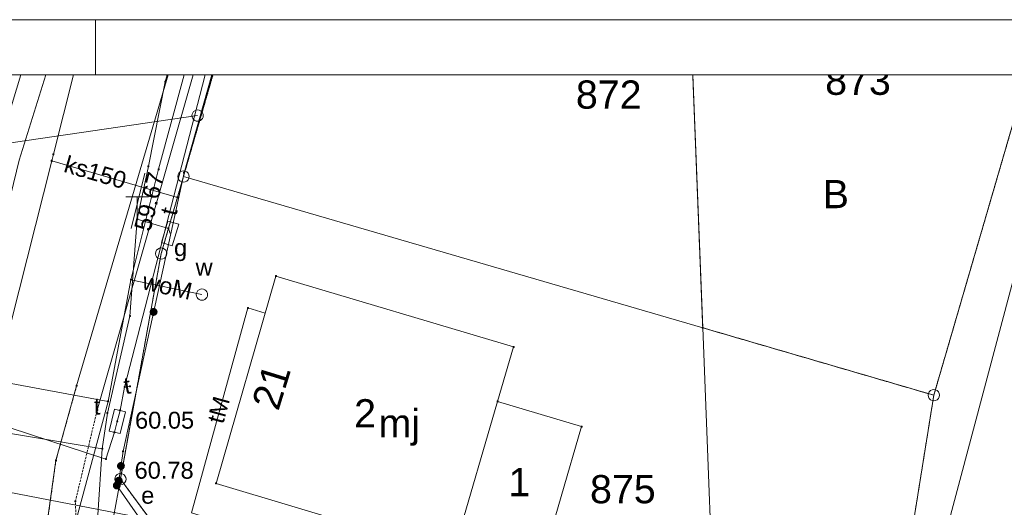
# Paper-space layout 'A-01 PLAN SYTUACYJNY' of a CAD drawing. Header units: millimetres. Extents: x 0 to 900, y 0 to 750.
# Tile 29 of 105: x 173 to 261, y 707 to 750. Entities that reach past the tile are written whole.
import ezdxf
from ezdxf.xclip import XClip

# ---------------------------------------------------------------- set-up
doc = ezdxf.new("R2010")
doc.units = ezdxf.units.MM
doc.header["$MEASUREMENT"] = 0
doc.header["$XCLIPFRAME"] = 0
for name, pattern in [('PRZER1-1', [1, 0.5, -0.5]), ('PRZER2-1', [1.5, 1, -0.5]), ('PRZER3-1', [4000, 3000, -1000])]:
    doc.linetypes.add(name, pattern=pattern)
doc.layers.add('A_Arkusz_Nr_pióra__1', color=7, linetype='Continuous', lineweight=20)
doc.layers.add('A_mapa_Nr_pióra__2', color=8, linetype='Continuous', lineweight=13)
doc.layers.add('A_Arkusz_Nr_pióra__237', color=7, linetype='Continuous', lineweight=5, true_color=0x343434)
doc.layers.add('A_podrys', color=7, linetype='Continuous')
doc.styles.add('STYL_AUTOMATYCZNY_1', font='arial.ttf')

# ---------------------------------------------------------------- blocks, each defined once
blk = doc.blocks.new('Rysunek_3_3', base_point=(-1239.757, 488.381))
at = {"layer": 'A_mapa_Nr_pióra__2', "linetype": 'Continuous', "lineweight": 13}
for points in [[(185.519, 736.737), (185.522, 736.714), (185.531, 736.692), (185.545, 736.674), (185.564, 736.659), (185.586, 736.65), (185.609, 736.647), (185.632, 736.65), (185.654, 736.659), (185.673, 736.674), (185.687, 736.692), (185.696, 736.714), (185.699, 736.737), (185.696, 736.761), (185.687, 736.782), (185.673, 736.801), (185.654, 736.815), (185.632, 736.824), (185.609, 736.827), (185.586, 736.824), (185.564, 736.815), (185.545, 736.801), (185.531, 736.782), (185.522, 736.761)], [(184.825, 724.16), (184.818, 724.069), (184.834, 723.98), (184.872, 723.897), (184.931, 723.827), (185.006, 723.775), (185.092, 723.744), (185.183, 723.736), (185.273, 723.752), (185.356, 723.791), (185.426, 723.85), (185.478, 723.925), (185.509, 724.01), (185.517, 724.101), (185.501, 724.191), (185.462, 724.274), (185.403, 724.344), (185.328, 724.396), (185.242, 724.427), (185.151, 724.435), (185.061, 724.419), (184.979, 724.38), (184.909, 724.321), (184.856, 724.246)], [(184.825, 724.16), (184.818, 724.069), (184.834, 723.98), (184.872, 723.897), (184.931, 723.827), (185.006, 723.775), (185.092, 723.744), (185.183, 723.736), (185.273, 723.752), (185.356, 723.791), (185.426, 723.85), (185.478, 723.925), (185.509, 724.01), (185.517, 724.101), (185.501, 724.191), (185.462, 724.274), (185.403, 724.344), (185.328, 724.396), (185.242, 724.427), (185.151, 724.435), (185.061, 724.419), (184.979, 724.38), (184.909, 724.321), (184.856, 724.246)], [(233.878, 722.589), (233.906, 722.593), (233.931, 722.606), (233.951, 722.626), (233.963, 722.651), (233.968, 722.679), (233.963, 722.707), (233.951, 722.732), (233.931, 722.752), (233.906, 722.765), (233.878, 722.769), (233.85, 722.765), (233.825, 722.752), (233.805, 722.732), (233.792, 722.707), (233.788, 722.679), (233.792, 722.651), (233.805, 722.626), (233.825, 722.606), (233.85, 722.593)], [(181.85, 714.379), (181.853, 714.356), (181.862, 714.334), (181.876, 714.316), (181.895, 714.301), (181.917, 714.292), (181.94, 714.289), (181.963, 714.292), (181.985, 714.301), (182.004, 714.316), (182.018, 714.334), (182.027, 714.356), (182.03, 714.379), (182.027, 714.403), (182.018, 714.424), (182.004, 714.443), (181.985, 714.457), (181.963, 714.466), (181.94, 714.469), (181.917, 714.466), (181.895, 714.457), (181.876, 714.443), (181.862, 714.424), (181.853, 714.403)], [(181.921, 710.476), (181.92, 710.384), (181.942, 710.296), (181.987, 710.216), (182.051, 710.151), (182.129, 710.104), (182.217, 710.079), (182.308, 710.078), (182.397, 710.1), (182.477, 710.145), (182.542, 710.209), (182.589, 710.287), (182.614, 710.375), (182.615, 710.467), (182.592, 710.555), (182.548, 710.635), (182.484, 710.7), (182.405, 710.747), (182.317, 710.772), (182.226, 710.773), (182.138, 710.751), (182.058, 710.706), (181.992, 710.642), (181.946, 710.564)], [(181.921, 710.476), (181.92, 710.384), (181.942, 710.296), (181.987, 710.216), (182.051, 710.151), (182.129, 710.104), (182.217, 710.079), (182.308, 710.078), (182.397, 710.1), (182.477, 710.145), (182.542, 710.209), (182.589, 710.287), (182.614, 710.375), (182.615, 710.467), (182.592, 710.555), (182.548, 710.635), (182.484, 710.7), (182.405, 710.747), (182.317, 710.772), (182.226, 710.773), (182.138, 710.751), (182.058, 710.706), (181.992, 710.642), (181.946, 710.564)], [(181.731, 709.166), (181.73, 709.074), (181.752, 708.986), (181.797, 708.906), (181.861, 708.841), (181.939, 708.794), (182.027, 708.769), (182.118, 708.768), (182.207, 708.79), (182.287, 708.835), (182.352, 708.899), (182.399, 708.977), (182.424, 709.065), (182.425, 709.157), (182.402, 709.245), (182.358, 709.325), (182.294, 709.39), (182.215, 709.437), (182.127, 709.462), (182.036, 709.463), (181.948, 709.441), (181.868, 709.396), (181.802, 709.332), (181.756, 709.254)], [(181.612, 708.49), (181.674, 708.422), (181.751, 708.373), (181.838, 708.346), (181.929, 708.341), (182.018, 708.361), (182.1, 708.403), (182.167, 708.465), (182.216, 708.542), (182.244, 708.629), (182.248, 708.72), (182.228, 708.809), (182.186, 708.89), (182.125, 708.958), (182.048, 709.007), (181.961, 709.035), (181.869, 709.039), (181.78, 709.019), (181.699, 708.977), (181.631, 708.916), (181.582, 708.839), (181.555, 708.751), (181.551, 708.66), (181.57, 708.571)], [(181.809, 708.69), (181.812, 708.667), (181.821, 708.645), (181.836, 708.626), (181.854, 708.612), (181.876, 708.603), (181.899, 708.6), (181.923, 708.603), (181.944, 708.612), (181.963, 708.626), (181.977, 708.645), (181.986, 708.667), (181.989, 708.69), (181.986, 708.713), (181.977, 708.735), (181.963, 708.754), (181.944, 708.768), (181.923, 708.777), (181.899, 708.78), (181.876, 708.777), (181.854, 708.768), (181.836, 708.754), (181.821, 708.735), (181.812, 708.713)]]:
    blk.add_hatch(color=8, dxfattribs=at).paths.add_polyline_path(points)
at = {"layer": 'A_mapa_Nr_pióra__2', "color": 8, "linetype": 'PRZER1-1', "lineweight": 13, "ltscale": 0.2, "flags": 128}
for points in [[(169.667, 745.1), (166.678, 734.795), (161.26, 705.495), (180.784, 701.378), (189.14, 699.897), (182.219, 709.256), (185.838, 729.256), (187.818, 736.096), (190.431, 745.1)], [(232.996, 745.1), (233.878, 722.679), (254.378, 716.7), (251.671, 699.817), (249.859, 688.52), (235.099, 691.279), (189.14, 699.897), (182.219, 709.256), (185.838, 729.256), (187.818, 736.096), (190.431, 745.1)], [(262.661, 745.1), (254.378, 716.7), (233.878, 722.679), (232.996, 745.1)], [(370.626, 745.1), (352.198, 669.302), (351.082, 669.512), (330.334, 673.408), (315.559, 676.183), (320.417, 700.995), (304.597, 703.995), (299.216, 679.252), (262.916, 686.068), (265.117, 697.335), (251.671, 699.817), (254.378, 716.7), (262.661, 745.1)]]:
    blk.add_lwpolyline(points, dxfattribs=at)
at = {"layer": 'A_mapa_Nr_pióra__2', "color": 8, "linetype": 'Continuous', "lineweight": 13, "ltscale": 0.2, "flags": 128}
for points in [[(169.667, 745.1), (166.678, 734.795), (161.26, 705.495), (180.784, 701.378), (182.219, 709.256), (185.838, 729.256), (187.818, 736.096), (190.431, 745.1)], [(163.761, 688.555), (176.125, 737.484), (176.272, 738.067), (178.05, 745.1)], [(173.398, 745.1), (166.691, 722.995), (167.189, 716.575), (166.884, 715.623), (167.36, 715.47), (180.935, 711.039), (181.691, 713.411), (181.94, 714.379)], [(175.617, 745.1), (173.237, 737.535), (170.217, 725.235)], [(174.581, 691.556), (174.721, 692.376), (181.13, 716.157), (183.149, 726.938), (185.609, 736.737), (187.871, 745.1)], [(178.34, 717.538), (186.459, 745.1)], [(180.617, 711.957), (181.072, 715.117), (183.07, 723.714), (183.701, 732.304), (184.708, 737.003), (186.196, 744.5), (186.364, 745.1)], [(181.94, 714.379), (182.189, 715.348), (182.595, 717.417), (189.749, 745.1)], [(182.077, 709.115), (182.457, 711.735), (187.877, 736.435), (190.347, 745.1)], [(190.431, 745.1), (187.818, 736.096), (233.878, 722.679), (232.996, 745.1)], [(232.996, 745.1), (233.878, 722.679), (254.378, 716.7), (262.661, 745.1)], [(262.661, 745.1), (254.378, 716.7), (249.859, 688.52), (306.081, 677.963), (352.198, 669.302), (370.626, 745.1)], [(266.27, 745.1), (251.603, 690.041)], [(155.61, 729.929), (160.963, 725.887), (165.098, 732.85), (168.944, 732.749), (170.465, 738.773), (189.069, 741.498)], [(176.125, 737.484), (187.281, 734.24)], [(183.164, 731.494), (184.391, 736.383)], [(184.701, 734.304), (182.701, 734.304)], [(183.701, 732.304), (183.701, 734.304)], [(183.701, 732.304), (186.487, 731.498), (186.626, 731.043)], [(189.454, 725.623), (183.149, 726.938)], [(191.337, 692.055), (191.597, 693.015), (193.457, 699.075), (194.777, 704.335), (188.517, 706.275), (193.537, 724.435), (195.072, 723.977)], [(153.991, 721.179), (181.13, 716.157)], [(272.416, 683.925), (268.9, 678.787), (264.286, 675.891), (257.942, 674.707), (216.824, 682.122), (209.129, 683.603), (190.287, 687.109), (184.478, 689.997), (180.954, 693.122), (178.456, 696.549), (176.34, 701.169), (175.737, 705.422), (176.498, 710.91), (178.34, 717.538)], [(182.595, 717.417), (183.079, 717.495)], [(58.085, 715.726), (61.737, 714.975), (65.769, 714.16), (76.375, 711.997), (82.761, 710.39), (119.843, 703.148), (136.279, 699.802), (151.57, 696.689), (156.143, 697.052), (163.512, 702.712), (166.781, 714.236), (180.617, 711.957)], [(180.617, 711.957), (179.826, 700.229), (172.917, 674.974), (172.469, 672.372)], [(184.859, 705.686), (163.286, 709.852)], [(211.447, 695.465), (188.079, 699.834), (181.899, 708.69)]]:
    blk.add_lwpolyline(points, dxfattribs=at)
at = {"layer": 'A_mapa_Nr_pióra__2', "color": 8, "linetype": 'PRZER3-1', "lineweight": 13, "ltscale": 0.2, "flags": 128}
for points in [[(188.682, 745.1), (180.161, 715.384)], [(346.673, 657.337), (337.522, 659.085), (322.391, 662.023), (257.942, 674.707), (216.824, 682.122), (209.129, 683.603), (190.287, 687.109), (184.478, 689.997), (180.954, 693.122), (178.456, 696.549), (176.34, 701.169), (175.737, 705.422), (176.498, 710.91), (178.34, 717.538)]]:
    blk.add_lwpolyline(points, dxfattribs=at)
at = {"layer": 'A_mapa_Nr_pióra__2', "color": 8, "linetype": 'Continuous', "lineweight": 13, "ltscale": 0.2, "flags": 128}
for points in [[(186.151, 744.484), (186.151, 744.516), (186.18, 744.545), (186.212, 744.545), (186.241, 744.516), (186.241, 744.484), (186.212, 744.455), (186.18, 744.455)], [(189.069, 741.998), (189.198, 741.981), (189.319, 741.931), (189.422, 741.851), (189.502, 741.748), (189.552, 741.627), (189.569, 741.498), (189.552, 741.368), (189.502, 741.248), (189.422, 741.144), (189.319, 741.065), (189.198, 741.015), (189.069, 740.998), (188.939, 741.015), (188.819, 741.065), (188.715, 741.144), (188.636, 741.248), (188.586, 741.368), (188.569, 741.498), (188.586, 741.627), (188.636, 741.748), (188.715, 741.851), (188.819, 741.931), (188.939, 741.981)], [(176.227, 738.051), (176.227, 738.082), (176.256, 738.112), (176.288, 738.112), (176.317, 738.082), (176.317, 738.051), (176.288, 738.022), (176.256, 738.022)], [(176.08, 737.468), (176.08, 737.5), (176.109, 737.529), (176.141, 737.529), (176.17, 737.5), (176.17, 737.468), (176.141, 737.439), (176.109, 737.439)], [(184.663, 736.987), (184.663, 737.018), (184.692, 737.048), (184.724, 737.048), (184.753, 737.018), (184.753, 736.987), (184.724, 736.958), (184.692, 736.958)], [(185.564, 736.721), (185.564, 736.753), (185.593, 736.782), (185.625, 736.782), (185.654, 736.753), (185.654, 736.721), (185.625, 736.692), (185.593, 736.692)], [(187.818, 736.596), (187.972, 736.572), (188.112, 736.501), (188.222, 736.39), (188.293, 736.251), (188.318, 736.096), (188.293, 735.942), (188.222, 735.803), (188.112, 735.692), (187.972, 735.621), (187.818, 735.596), (187.663, 735.621), (187.524, 735.692), (187.413, 735.803), (187.342, 735.942), (187.318, 736.096), (187.342, 736.251), (187.413, 736.39), (187.524, 736.501), (187.663, 736.572)], [(187.832, 736.42), (187.832, 736.451), (187.861, 736.48), (187.893, 736.48), (187.922, 736.451), (187.922, 736.42), (187.893, 736.39), (187.861, 736.39)], [(233.878, 722.679), (187.818, 736.096), (185.838, 729.256), (182.219, 709.256), (189.14, 699.897), (235.099, 691.279)], [(187.236, 734.224), (187.236, 734.256), (187.265, 734.285), (187.297, 734.285), (187.326, 734.256), (187.326, 734.224), (187.297, 734.195), (187.265, 734.195)], [(186.819, 729.941), (185.86, 730.228), (186.433, 732.144), (187.391, 731.858)], [(186.442, 731.482), (186.442, 731.514), (186.471, 731.543), (186.503, 731.543), (186.532, 731.514), (186.532, 731.482), (186.503, 731.453), (186.471, 731.453)], [(185.838, 729.756), (185.993, 729.732), (186.132, 729.661), (186.243, 729.55), (186.314, 729.411), (186.338, 729.256), (186.314, 729.102), (186.243, 728.963), (186.132, 728.852), (185.993, 728.781), (185.838, 728.756), (185.684, 728.781), (185.544, 728.852), (185.434, 728.963), (185.363, 729.102), (185.338, 729.256), (185.363, 729.411), (185.434, 729.55), (185.544, 729.661), (185.684, 729.732)], [(183.104, 726.922), (183.104, 726.953), (183.134, 726.983), (183.165, 726.983), (183.194, 726.953), (183.194, 726.922), (183.165, 726.893), (183.134, 726.893)], [(196.02, 727.263), (190.716, 708.884), (211.729, 702.568), (212.048, 703.663), (219.521, 701.501), (223.134, 713.919), (215.685, 716.144), (217.095, 720.983)], [(196.02, 727.263), (190.716, 708.884), (211.729, 702.568), (212.048, 703.663), (215.685, 716.144), (217.095, 720.983)], [(195.975, 727.247), (195.975, 727.279), (196.004, 727.308), (196.036, 727.308), (196.065, 727.279), (196.065, 727.247), (196.036, 727.218), (196.004, 727.218)], [(189.454, 726.123), (189.583, 726.106), (189.704, 726.056), (189.807, 725.976), (189.887, 725.873), (189.937, 725.752), (189.954, 725.623), (189.937, 725.493), (189.887, 725.373), (189.807, 725.269), (189.704, 725.19), (189.583, 725.14), (189.454, 725.123), (189.324, 725.14), (189.204, 725.19), (189.1, 725.269), (189.021, 725.373), (188.971, 725.493), (188.954, 725.623), (188.971, 725.752), (189.021, 725.873), (189.1, 725.976), (189.204, 726.056), (189.324, 726.106)], [(193.492, 724.42), (193.492, 724.451), (193.521, 724.48), (193.553, 724.48), (193.582, 724.451), (193.582, 724.42), (193.553, 724.39), (193.521, 724.39)], [(183.025, 723.698), (183.025, 723.73), (183.054, 723.759), (183.085, 723.759), (183.115, 723.73), (183.115, 723.698), (183.085, 723.669), (183.054, 723.669)], [(235.099, 691.279), (249.859, 688.52), (254.378, 716.7), (233.878, 722.679)], [(217.05, 720.967), (217.05, 720.999), (217.08, 721.028), (217.111, 721.028), (217.14, 720.999), (217.14, 720.967), (217.111, 720.938), (217.08, 720.938)], [(178.295, 717.522), (178.295, 717.554), (178.324, 717.583), (178.356, 717.583), (178.385, 717.554), (178.385, 717.522), (178.356, 717.493), (178.324, 717.493)], [(182.55, 717.402), (182.55, 717.433), (182.579, 717.462), (182.611, 717.462), (182.64, 717.433), (182.64, 717.402), (182.611, 717.372), (182.579, 717.372)], [(183.034, 717.48), (183.034, 717.511), (183.063, 717.54), (183.095, 717.54), (183.124, 717.511), (183.124, 717.48), (183.095, 717.45), (183.063, 717.45)], [(254.378, 717.2), (254.532, 717.176), (254.672, 717.105), (254.782, 716.994), (254.853, 716.855), (254.878, 716.7), (254.853, 716.546), (254.782, 716.406), (254.672, 716.296), (254.532, 716.224), (254.378, 716.2), (254.223, 716.224), (254.084, 716.296), (253.973, 716.406), (253.902, 716.546), (253.878, 716.7), (253.902, 716.855), (253.973, 716.994), (254.084, 717.105), (254.223, 717.176)], [(180.116, 715.368), (180.116, 715.4), (180.145, 715.429), (180.177, 715.429), (180.206, 715.4), (180.206, 715.368), (180.177, 715.339), (180.145, 715.339)], [(181.085, 716.141), (181.085, 716.173), (181.114, 716.202), (181.146, 716.202), (181.175, 716.173), (181.175, 716.141), (181.146, 716.112), (181.114, 716.112)], [(181.69, 715.469), (182.662, 715.233), (182.19, 713.29), (181.218, 713.525)], [(182.144, 715.332), (182.144, 715.364), (182.173, 715.393), (182.205, 715.393), (182.234, 715.364), (182.234, 715.332), (182.205, 715.303), (182.173, 715.303)], [(212.048, 703.663), (215.685, 716.144), (223.134, 713.919), (219.521, 701.501)], [(215.64, 716.128), (215.64, 716.16), (215.669, 716.189), (215.701, 716.189), (215.73, 716.16), (215.73, 716.128), (215.701, 716.099), (215.669, 716.099)], [(181.027, 715.101), (181.027, 715.133), (181.056, 715.162), (181.088, 715.162), (181.117, 715.133), (181.117, 715.101), (181.088, 715.072), (181.056, 715.072)], [(223.089, 713.903), (223.089, 713.935), (223.118, 713.964), (223.15, 713.964), (223.179, 713.935), (223.179, 713.903), (223.15, 713.874), (223.118, 713.874)], [(181.646, 713.395), (181.646, 713.427), (181.675, 713.456), (181.707, 713.456), (181.736, 713.427), (181.736, 713.395), (181.707, 713.366), (181.675, 713.366)], [(180.572, 711.941), (180.572, 711.973), (180.601, 712.002), (180.633, 712.002), (180.662, 711.973), (180.662, 711.941), (180.633, 711.912), (180.601, 711.912)], [(180.89, 711.024), (180.89, 711.055), (180.919, 711.084), (180.951, 711.084), (180.98, 711.055), (180.98, 711.024), (180.951, 710.994), (180.919, 710.994)], [(182.412, 711.72), (182.412, 711.751), (182.441, 711.78), (182.473, 711.78), (182.502, 711.751), (182.502, 711.72), (182.473, 711.69), (182.441, 711.69)], [(176.453, 710.894), (176.453, 710.926), (176.482, 710.955), (176.514, 710.955), (176.543, 710.926), (176.543, 710.894), (176.514, 710.865), (176.482, 710.865)], [(182.219, 709.256), (180.784, 701.378), (189.14, 699.897)], [(182.219, 709.756), (182.374, 709.732), (182.513, 709.661), (182.624, 709.55), (182.695, 709.411), (182.719, 709.256), (182.695, 709.102), (182.624, 708.962), (182.513, 708.852), (182.374, 708.781), (182.219, 708.756), (182.065, 708.781), (181.926, 708.852), (181.815, 708.962), (181.744, 709.102), (181.719, 709.256), (181.744, 709.411), (181.815, 709.55), (181.926, 709.661), (182.065, 709.732)], [(181.854, 708.674), (181.854, 708.706), (181.883, 708.735), (181.915, 708.735), (181.944, 708.706), (181.944, 708.674), (181.915, 708.645), (181.883, 708.645)], [(182.032, 709.1), (182.032, 709.131), (182.061, 709.16), (182.093, 709.16), (182.122, 709.131), (182.122, 709.1), (182.093, 709.07), (182.061, 709.07)], [(190.671, 708.868), (190.671, 708.9), (190.7, 708.929), (190.732, 708.929), (190.761, 708.9), (190.761, 708.868), (190.732, 708.839), (190.7, 708.839)], [(178.188, 707.281), (178.188, 707.313), (178.217, 707.342), (178.248, 707.342), (178.278, 707.313), (178.278, 707.281), (178.248, 707.252), (178.217, 707.252)]]:
    blk.add_lwpolyline(points, close=True, dxfattribs=at)
at = {"layer": 'A_mapa_Nr_pióra__2', "color": 8, "linetype": 'PRZER2-1', "lineweight": 13, "ltscale": 0.2, "flags": 128}
for points in [[(178.34, 717.538), (176.498, 710.91), (175.737, 705.422), (176.34, 701.169), (178.456, 696.549), (210.436, 690.542), (209.129, 683.603), (216.824, 682.122), (218, 688.403), (268.9, 678.787), (272.416, 683.925), (262.485, 685.727)], [(249.645, 688.143), (218.844, 694.069), (211.447, 695.465), (188.079, 699.834), (178.942, 701.242), (178.329, 703.854), (178.233, 707.297), (180.161, 715.384)]]:
    blk.add_lwpolyline(points, dxfattribs=at)
at = {"layer": 'A_mapa_Nr_pióra__2', "color": 8, "linetype": 'Continuous', "lineweight": 13, "attachment_point": 7, "style": 'STYL_AUTOMATYCZNY_1'}
for s, insert, char_height in [('\\A1;{\\pql;\\fArial|b0|i0|c238|p0;\\W1.000000;873}', (244.739, 743.3), 2.5), ('\\A1;{\\pql;\\fArial|b0|i0|c238|p0;\\W1.000000;872}', (222.627, 742.077), 2.5), ('\\A1;{\\pql;\\fArial|b0|i0|c238|p0;\\W1.000000;B}', (244.522, 733.284), 2.5), ('\\A1;{\\pql;\\fArial|b0|i0|c238|p0;\\W1.000000;g}', (186.977, 728.583), 1.5), ('\\A1;{\\pql;\\fArial|b0|i0|c238|p0;\\W1.000000;w}', (188.892, 727.308), 1.5), ('\\A1;{\\pql;\\fArial|b0|i0|c238|p0;\\W1.000000;t}', (179.864, 714.973), 1.5), ('\\A1;{\\pql;\\fArial|b0|i0|c238|p0;\\W1.000000;2}', (202.957, 713.847), 2.5), ('\\A1;{\\pql;\\fArial|b0|i0|c238|p0;\\W1.000000;60.05}', (183.518, 713.712), 1.5), ('\\A1;{\\pql;\\fArial|b0|i0|c238|p0;\\W1.000000;mj}', (205.119, 712.221), 2.5), ('\\A1;{\\pql;\\fArial|b0|i0|c238|p0;\\W1.000000;60.78}', (183.477, 709.273), 1.5), ('\\A1;{\\pql;\\fArial|b0|i0|c238|p0;\\W1.000000;1}', (216.642, 707.747), 2.5), ('\\A1;{\\pql;\\fArial|b0|i0|c238|p0;\\W1.000000;875}', (223.882, 707.081), 2.5), ('\\A1;{\\pql;\\fArial|b0|i0|c238|p0;\\W1.000000;e}', (184.065, 707.057), 1.5)]:
    blk.add_mtext(s, dxfattribs=dict(at, insert=insert, char_height=char_height))
for s, insert, char_height, rotation in [('\\A1;{\\pql;\\fArial|b0|i0|c238|p0;\\W1.000000;ks150}', (177.101, 736.506), 1.5, 343.78465), ('\\A1;{\\pql;\\fArial|b0|i0|c238|p0;\\W1.000000;59.67}', (184.894, 731.15), 1.5, 75.91067), ('\\A1;{\\pql;\\fArial|b0|i0|c238|p0;\\W1.000000;t}', (187.179, 732.533), 1.5, 75.51041), ('\\A1;{\\pql;\\fArial|b0|i0|c238|p0;\\W1.000000;woM}', (184.061, 726.107), 1.5, 347.16398), ('\\A1;{\\pql;\\fArial|b0|i0|c238|p0;\\W1.000000;21}', (196.226, 715.23), 2.5, 72.84735), ('\\A1;{\\pql;\\fArial|b0|i0|c238|p0;\\W1.000000;t}', (182.657, 716.763), 1.5, 9.1549), ('\\A1;{\\pql;\\fArial|b0|i0|c238|p0;\\W1.000000;tM}', (191.354, 714.077), 1.5, 74.54751)]:
    blk.add_mtext(s, dxfattribs=dict(at, insert=insert, char_height=char_height, rotation=rotation))

psp = doc.layouts.new('A-01 PLAN SYTUACYJNY')

# ---------------------------------------------------------------- linework, layer by layer
at = {"layer": 'A_Arkusz_Nr_pióra__1', "color": 7, "linetype": 'Continuous', "lineweight": 20}
psp.add_line((895.1, 745.1), (29.9, 745.1), dxfattribs=at)
at = {"layer": 'A_Arkusz_Nr_pióra__1', "color": 7, "linetype": 'Continuous', "lineweight": 20, "flags": 128}
psp.add_lwpolyline([(0, 750), (900, 750), (900, 0), (0, 0)], close=True, dxfattribs=at)
at = {"layer": 'A_Arkusz_Nr_pióra__237', "color": 250, "linetype": 'Continuous', "lineweight": 5, "true_color": 0x343434}
psp.add_line((180, 745.1), (180, 750), dxfattribs=at)

# ---------------------------------------------------------------- block references
at = {"layer": 'A_podrys', "color": 37, "linetype": 'Continuous', "lineweight": 5, "true_color": 0x656532}
ref = psp.add_blockref('Rysunek_3_3', (-1239.757, 488.381), dxfattribs=at)
XClip(ref).set_block_clipping_path([(29.90003743, 157.4723136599), (895.1, 745.1)])

doc.saveas('drawing.dxf')
